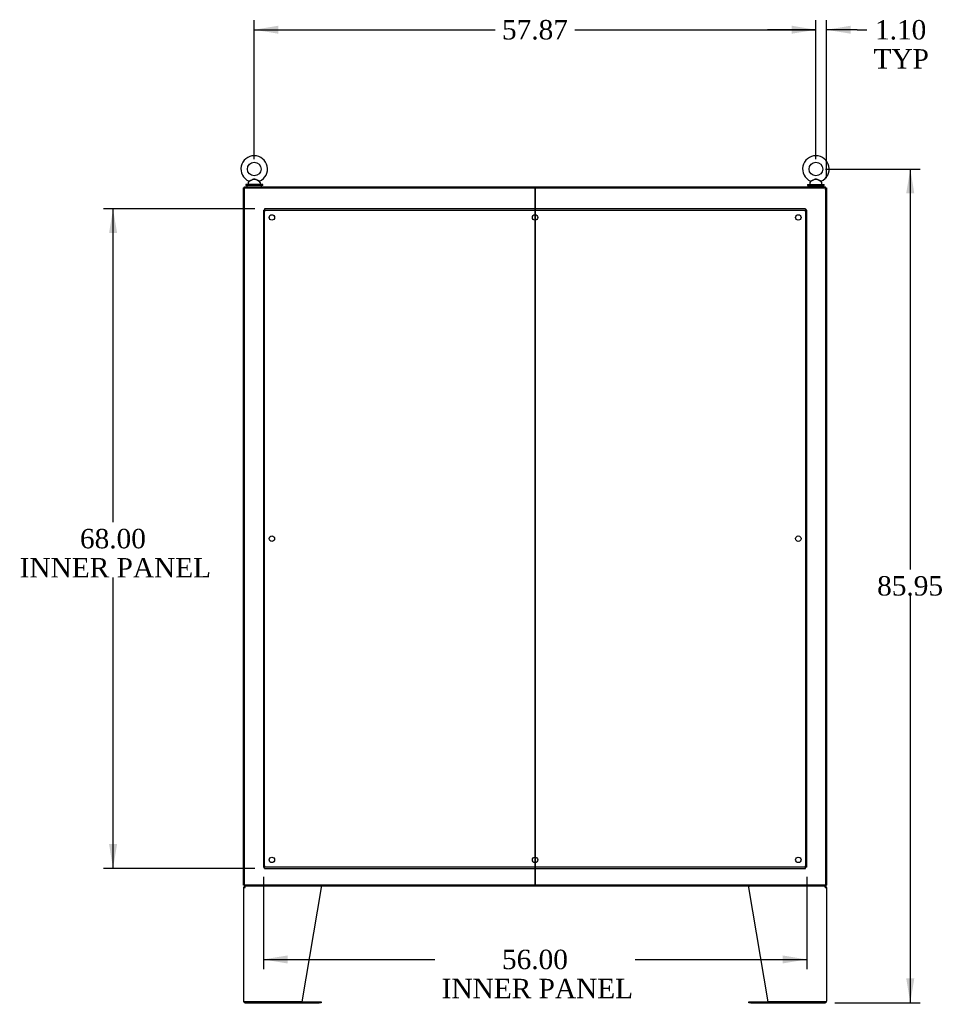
# Model space of a CAD drawing. Header units: inches. Extents: x 2 to 538, y -2 to 358.
# Tile 17 of 21: x 330 to 425, y 141 to 242. Entities that reach past the tile are written whole.
import ezdxf
from ezdxf.enums import TextEntityAlignment as Align
from ezdxf.lldxf.tags import DXFTag

# ---------------------------------------------------------------- set-up
doc = ezdxf.new("R2010")
doc.units = ezdxf.units.IN
doc.header["$MEASUREMENT"] = 0
for name, color, linetype in [('COM43134', 7, 'Continuous'), ('COM50677', 7, 'Continuous'), ('COM55602-1', 7, 'Continuous'), ('COM55604-1', 7, 'Continuous'), ('COM55605-1', 7, 'Continuous'), ('COM70112-2', 7, 'Continuous'), ('COM70113-2', 7, 'Continuous'), ('Default', 7, 'Continuous'), ('QLB20185', 7, 'Continuous'), ('SCS86415', 7, 'Continuous'), ('WAF25377', 7, 'Continuous'), ('WAM254785', 7, 'Continuous')]:
    doc.layers.add(name, color=color, linetype=linetype)
doc.styles.add('SEACAD_Times_New_Roman', font='times.ttf')
tags = doc.linetypes.add('HIDDEN2', pattern=[0.1875, 0.125, -0.0625]).pattern_tags.tags
tags[6:7] = [DXFTag(74, 4), DXFTag(75, 0), DXFTag(340, '0'), DXFTag(46, 0.0), DXFTag(50, 0.0), DXFTag(44, 0.0), DXFTag(45, 0.0)]
tags[4:5] = [DXFTag(74, 4), DXFTag(75, 0), DXFTag(340, '0'), DXFTag(46, 0.0), DXFTag(50, 0.0), DXFTag(44, 0.0), DXFTag(45, 0.0)]
doc.dimstyles.new('HAMMOND_(STH_-_540x360)', dxfattribs={"dimtxt": 2, "dimasz": 2.5, "dimexe": 1, "dimexo": 1, "dimgap": 0.5, "dimtad": 0, "dimtih": 1, "dimtoh": 1, "dimzin": 0, "dimdsep": 46, "dimtxsty": 'SEACAD_Times_New_Roman', "dimblk1": '_SE_FILLED', "dimblk2": '_SE_FILLED', "dimsah": 1, "dimcen": 1, "dimadec": 0, "dimazin": 0, "dimtfac": 0.8, "dimtofl": 0, "dimtmove": 0, "dimatfit": 3, "dimfxl": 1, "dimtolj": 1, "dimtzin": 0, "dimarcsym": 0})

# ---------------------------------------------------------------- blocks, each defined once
blk = doc.blocks.new('SE4')
at = {"layer": 'COM43134', "color": 7, "linetype": 'HIDDEN2'}
for p, q in [((354.73, 222.72), (354.73, 154.97)), ((354.73, 222.72), (354.86, 222.72)), ((410.61, 222.85), (354.86, 222.85)), ((354.86, 222.85), (354.86, 222.72)), ((354.86, 154.97), (354.86, 222.72)), ((354.86, 222.72), (410.61, 222.72)), ((354.86, 222.72), (354.92, 222.66)), ((354.86, 222.72), (354.86, 222.72)), ((354.92, 222.66), (354.86, 222.72)), ((354.86, 222.72), (354.86, 222.72)), ((354.92, 222.66), (354.92, 222.66)), ((354.92, 222.66), (354.92, 222.66)), ((410.61, 222.72), (410.55, 222.66)), ((410.55, 222.66), (410.61, 222.72)), ((410.55, 222.66), (410.55, 222.66)), ((410.55, 222.66), (410.55, 222.66)), ((410.61, 222.85), (410.61, 222.72)), ((410.61, 222.72), (410.61, 154.97)), ((410.73, 222.72), (410.61, 222.72)), ((410.61, 222.72), (410.61, 222.72)), ((410.61, 222.72), (410.61, 222.72)), ((410.73, 154.97), (410.73, 222.72)), ((354.73, 154.97), (354.86, 154.97)), ((354.92, 155.03), (354.86, 154.97)), ((354.86, 154.97), (354.92, 155.03)), ((410.61, 154.97), (354.86, 154.97)), ((354.86, 154.85), (354.86, 154.97)), ((354.86, 154.97), (354.86, 154.97)), ((354.86, 154.97), (354.86, 154.97)), ((354.86, 154.85), (410.61, 154.85)), ((354.92, 155.03), (354.92, 155.03)), ((354.92, 155.03), (354.92, 155.03)), ((410.55, 155.03), (410.55, 155.03)), ((410.55, 155.03), (410.55, 155.03)), ((410.55, 155.03), (410.61, 154.97)), ((410.61, 154.97), (410.55, 155.03)), ((410.73, 154.97), (410.61, 154.97)), ((410.61, 154.85), (410.61, 154.97)), ((410.61, 154.97), (410.61, 154.97)), ((410.61, 154.97), (410.61, 154.97))]:
    blk.add_line(p, q, dxfattribs=at)
for centre in [(355.61, 221.97), (382.73, 221.97), (409.86, 221.97), (355.61, 188.85), (409.86, 188.85), (355.61, 155.72), (382.73, 155.72), (409.86, 155.72)]:
    blk.add_circle(centre, 0.281, dxfattribs=at)
for centre, start, end in [((355.57, 223.99), 238.8388, 243.6607), ((353.6, 222.01), 26.3393, 31.1612), ((411.87, 222.01), 148.8388, 153.6607), ((409.89, 223.99), 296.3393, 301.1612), ((355.57, 153.71), 116.3393, 121.1612), ((353.6, 155.69), 328.8388, 333.6607), ((409.89, 153.71), 58.8388, 63.6607), ((411.87, 155.69), 206.3393, 211.1612)]:
    blk.add_arc(centre, 1.48, start, end, dxfattribs=at)
at = {"layer": 'COM50677', "color": 7, "linetype": 'Continuous'}
blk.add_line((412.67, 223.03), (412.67, 223.03), dxfattribs=at)
blk.add_arc((412.48, 224.85), 0.185, 0, 5.96, dxfattribs=at)
at = {"layer": 'COM55602-1', "color": 7, "linetype": 'Continuous'}
for p, q in [((352.7, 152.86), (352.7, 141.15)), ((352.7, 152.86), (352.84, 152.86)), ((352.8, 152.89), (352.73, 152.95)), ((352.84, 152.91), (352.84, 153)), ((352.84, 152.86), (352.84, 152.95)), ((352.84, 152.86), (352.84, 152.86)), ((360.7, 152.86), (358.7, 141.1)), ((360.7, 152.95), (360.7, 152.86)), ((404.76, 152.86), (404.76, 152.95)), ((406.76, 141.1), (404.76, 152.86)), ((412.62, 152.91), (412.62, 153)), ((412.62, 152.95), (412.62, 152.86)), ((412.62, 152.86), (412.76, 152.86)), ((412.62, 152.86), (412.62, 152.86)), ((412.66, 152.89), (412.73, 152.95)), ((412.76, 152.86), (412.76, 141.15)), ((352.84, 141.1), (352.71, 141.1)), ((352.71, 141.1), (352.84, 141.1)), ((358.7, 141.1), (352.84, 141.1)), ((352.84, 141.1), (360.48, 141.1)), ((352.84, 141), (360.48, 141)), ((360.48, 141.1), (360.7, 141.1)), ((360.7, 141), (360.48, 141)), ((360.7, 141.1), (360.7, 141)), ((404.76, 141), (404.76, 141.1)), ((404.76, 141.1), (404.98, 141.1)), ((404.98, 141), (404.76, 141)), ((404.98, 141.1), (412.62, 141.1)), ((404.98, 141), (412.62, 141)), ((412.62, 141.1), (406.76, 141.1)), ((412.62, 141.1), (412.75, 141.1)), ((412.75, 141.1), (412.62, 141.1))]:
    blk.add_line(p, q, dxfattribs=at)
for centre, radius, start, end in [((352.84, 152.86), 0.143, 142.4162, 180), ((352.84, 152.86), 0.143, 90, 142.4162), ((352.84, 152.86), 0.048, 142.4162, 180), ((352.84, 152.86), 0.048, 90.0001, 142.416), ((412.62, 152.86), 0.143, 37.5838, 90), ((412.62, 152.86), 0.048, 37.584, 89.9999), ((412.62, 152.86), 0.048, 0, 37.5838), ((412.62, 152.86), 0.143, 0, 37.5838), ((352.84, 141.15), 0.143, 180, 199.6129), ((412.62, 141.15), 0.143, 340.3871, 0), ((352.84, 141.15), 0.143, 199.6129, 270), ((412.62, 141.15), 0.143, 270, 340.3871)]:
    blk.add_arc(centre, radius, start, end, dxfattribs=at)
for centre, major_axis, start_param, end_param in [((352.84, 141.15), (0.143, 0), 3.141593, 3.483903), ((412.62, 141.15), (-0.143, 0), 2.799282, 3.141593)]:
    blk.add_ellipse(centre, major_axis=major_axis, ratio=0.99836, start_param=start_param, end_param=end_param, dxfattribs=at)
for points in [[(352.84, 152.95), (352.85, 152.96), (352.86, 152.98), (352.88, 153), (352.89, 153), (352.9, 153)], [(360.69, 153), (360.69, 153), (360.69, 153), (360.7, 152.98), (360.7, 152.96), (360.7, 152.95)], [(404.77, 153), (404.77, 153), (404.77, 153), (404.77, 152.98), (404.76, 152.96), (404.76, 152.95)], [(404.76, 152.95), (404.76, 152.96), (404.77, 152.98), (404.77, 153), (404.77, 153), (404.77, 153)], [(412.56, 153), (412.57, 153), (412.58, 153), (412.6, 152.98), (412.61, 152.96), (412.62, 152.95)]]:
    blk.add_open_spline(points, degree=3, knots=[0, 0, 0, 0, 0.5, 0.5, 1, 1, 1, 1], dxfattribs=at)
at = {"layer": 'COM55604-1', "color": 7, "linetype": 'Continuous'}
for p, q in [((352.7, 153.1), (352.7, 225.03)), ((352.79, 225.03), (352.7, 225.03)), ((412.67, 225.03), (412.67, 153.1)), ((412.67, 225.03), (412.76, 225.03)), ((412.76, 225.03), (412.76, 153.1)), ((412.67, 154.38), (412.67, 154.38)), ((352.79, 153.1), (352.7, 153.1)), ((412.67, 153.1), (412.76, 153.1))]:
    blk.add_line(p, q, dxfattribs=at)
at = {"layer": 'COM55605-1', "color": 7, "linetype": 'Continuous'}
for p, q in [((352.79, 153.1), (352.79, 225.03)), ((352.79, 225.03), (382.59, 225.03)), ((382.59, 225.03), (382.72, 225.03)), ((382.73, 153.1), (382.73, 225.03)), ((382.73, 225.03), (382.73, 153.1)), ((382.74, 225.03), (382.87, 225.03)), ((382.87, 225.03), (412.67, 225.03)), ((412.67, 225.03), (412.67, 153.1)), ((382.59, 153.1), (352.79, 153.1)), ((382.72, 153.1), (382.59, 153.1)), ((382.87, 153.1), (382.74, 153.1)), ((412.67, 153.1), (382.87, 153.1))]:
    blk.add_line(p, q, dxfattribs=at)
at = {"layer": 'COM70112-2', "color": 7, "linetype": 'Continuous'}
for p, q in [((352.79, 225.13), (412.67, 225.13)), ((352.79, 225.03), (352.79, 225.13)), ((382.72, 225.03), (382.74, 225.03)), ((412.67, 225.03), (412.67, 225.13)), ((412.67, 225.03), (412.67, 225.03))]:
    blk.add_line(p, q, dxfattribs=at)
at = {"layer": 'COM70113-2', "color": 7, "linetype": 'Continuous'}
for p, q in [((412.67, 154.35), (412.67, 154.35)), ((352.79, 153.1), (352.79, 153)), ((412.67, 153), (352.79, 153)), ((382.74, 153.1), (382.72, 153.1)), ((412.67, 153.1), (412.67, 153.1)), ((412.67, 153.1), (412.67, 153))]:
    blk.add_line(p, q, dxfattribs=at)
at = {"layer": 'QLB20185', "color": 7, "linetype": 'Continuous'}
for p, q in [((412.67, 157.6), (412.67, 157.6)), ((412.67, 155.1), (412.67, 155.1))]:
    blk.add_line(p, q, dxfattribs=at)
at = {"layer": 'SCS86415', "color": 7, "linetype": 'Continuous'}
for p, q in [((353.17, 225.55), (353.17, 225.43)), ((353.25, 225.66), (353.18, 225.58)), ((354.41, 225.58), (354.34, 225.66)), ((354.42, 225.43), (354.42, 225.55)), ((411.04, 225.55), (411.04, 225.43)), ((411.12, 225.66), (411.06, 225.58)), ((412.28, 225.58), (412.21, 225.66)), ((412.29, 225.43), (412.29, 225.55))]:
    blk.add_line(p, q, dxfattribs=at)
for centre in [(353.79, 226.96), (411.67, 226.96)]:
    blk.add_circle(centre, 0.704, dxfattribs=at)
for centre, radius, start, end in [((353.79, 226.96), 1.37, 90, 245.9582), ((353.79, 226.96), 1.37, 293.9892, 90), ((411.67, 226.96), 1.37, 90, 245.9582), ((411.67, 226.96), 1.37, 293.9892, 90), ((353.23, 225.55), 0.06, 140.3214, 180), ((353.23, 225.43), 0.06, 180, 270), ((354.37, 225.68), 0.03, 118.4473, 242.1084), ((354.36, 225.43), 0.06, 270, 0), ((354.36, 225.55), 0.06, 0, 39.6786), ((411.1, 225.55), 0.06, 140.3214, 180), ((411.1, 225.43), 0.06, 180, 270), ((412.24, 225.68), 0.03, 118.4473, 242.1084), ((412.23, 225.43), 0.06, 270, 0), ((412.23, 225.55), 0.06, 0, 39.6786)]:
    blk.add_arc(centre, radius, start, end, dxfattribs=at)
for points, knots in [([(353.27, 225.72), (353.25, 225.71), (353.24, 225.71), (353.24, 225.71), (353.26, 225.72), (353.34, 225.76), (353.39, 225.79), (353.5, 225.84), (353.56, 225.87), (353.68, 225.91), (353.74, 225.93), (353.84, 225.93), (353.87, 225.93), (353.93, 225.91), (353.96, 225.9), (354.05, 225.86), (354.11, 225.83), (354.21, 225.78), (354.26, 225.75), (354.33, 225.72), (354.35, 225.71), (354.35, 225.71)], [0.3917383, 0.3917383, 0.3917383, 0.3917383, 0.4375, 0.4375, 0.5, 0.5, 0.5625, 0.5625, 0.625, 0.625, 0.6875, 0.6875, 0.71875, 0.71875, 0.75, 0.75, 0.8125, 0.8125, 0.875, 0.875, 0.9340949, 0.9340949, 0.9340949, 0.9340949]), ([(354.34, 225.66), (354.34, 225.66), (354.32, 225.67), (354.26, 225.71), (354.21, 225.73), (354.14, 225.78), (354.11, 225.79), (354.05, 225.82), (354.02, 225.84), (353.97, 225.87), (353.94, 225.88), (353.88, 225.9), (353.84, 225.91), (353.78, 225.92), (353.75, 225.91), (353.68, 225.89), (353.66, 225.88), (353.57, 225.84), (353.51, 225.81), (353.41, 225.75), (353.36, 225.72), (353.28, 225.68), (353.25, 225.66), (353.25, 225.66), (353.25, 225.66), (353.25, 225.66)], [0.0683017, 0.0683017, 0.0683017, 0.0683017, 0.125, 0.125, 0.1875, 0.1875, 0.21875, 0.21875, 0.25, 0.25, 0.28125, 0.28125, 0.3125, 0.3125, 0.34375, 0.34375, 0.375, 0.375, 0.4375, 0.4375, 0.5, 0.5, 0.5625, 0.5625, 0.5685641, 0.5685641, 0.5685641, 0.5685641]), ([(411.11, 225.71), (411.11, 225.71), (411.11, 225.71), (411.11, 225.71), (411.14, 225.72), (411.22, 225.76), (411.27, 225.79), (411.37, 225.84), (411.43, 225.87), (411.55, 225.91), (411.61, 225.93), (411.71, 225.93), (411.74, 225.93), (411.8, 225.91), (411.83, 225.9), (411.92, 225.86), (411.98, 225.83), (412.09, 225.78), (412.14, 225.75), (412.21, 225.72), (412.23, 225.71), (412.23, 225.71), (412.23, 225.71), (412.22, 225.71)], [0.4342639, 0.4342639, 0.4342639, 0.4342639, 0.4375, 0.4375, 0.5, 0.5, 0.5625, 0.5625, 0.625, 0.625, 0.6875, 0.6875, 0.71875, 0.71875, 0.75, 0.75, 0.8125, 0.8125, 0.875, 0.875, 0.9375, 0.9375, 0.9436464, 0.9436464, 0.9436464, 0.9436464]), ([(412.22, 225.66), (412.21, 225.66), (412.2, 225.67), (412.13, 225.71), (412.09, 225.73), (412.01, 225.78), (411.98, 225.79), (411.93, 225.82), (411.9, 225.84), (411.84, 225.87), (411.81, 225.88), (411.75, 225.9), (411.72, 225.91), (411.65, 225.92), (411.62, 225.91), (411.56, 225.89), (411.53, 225.88), (411.44, 225.84), (411.38, 225.81), (411.28, 225.75), (411.23, 225.72), (411.15, 225.68), (411.13, 225.66), (411.12, 225.66), (411.12, 225.66), (411.12, 225.66)], [0.0683017, 0.0683017, 0.0683017, 0.0683017, 0.125, 0.125, 0.1875, 0.1875, 0.21875, 0.21875, 0.25, 0.25, 0.28125, 0.28125, 0.3125, 0.3125, 0.34375, 0.34375, 0.375, 0.375, 0.4375, 0.4375, 0.5, 0.5, 0.5625, 0.5625, 0.5685641, 0.5685641, 0.5685641, 0.5685641])]:
    blk.add_open_spline(points, degree=3, knots=knots, dxfattribs=at)
at = {"layer": 'WAF25377', "color": 7, "linetype": 'Continuous'}
for p, q in [((354.67, 225.37), (352.92, 225.37)), ((352.92, 225.37), (352.92, 225.25)), ((354.67, 225.25), (352.92, 225.25)), ((354.67, 225.25), (354.67, 225.37)), ((410.79, 225.37), (412.54, 225.37)), ((410.79, 225.37), (410.79, 225.25)), ((410.79, 225.25), (412.54, 225.25)), ((412.54, 225.25), (412.54, 225.37))]:
    blk.add_line(p, q, dxfattribs=at)
at = {"layer": 'WAM254785', "color": 7, "linetype": 'Continuous'}
for p, q in [((353.04, 225.25), (353.04, 225.13)), ((354.54, 225.13), (354.54, 225.25)), ((410.92, 225.25), (410.92, 225.13)), ((412.42, 225.13), (412.42, 225.25))]:
    blk.add_line(p, q, dxfattribs=at)
blk = doc.blocks.new('DMBLK3681')
at = {"layer": 'Default', "linetype": 'Continuous'}
for points in [[(356.29, 241.74), (353.79, 241.32), (356.29, 240.91)], [(409.17, 241.74), (409.17, 240.91), (411.67, 241.32)]]:
    blk.add_hatch(color=7, dxfattribs=at).paths.add_polyline_path(points)
at = {"layer": 'Default', "color": 7, "linetype": 'Continuous'}
for p, q in [((353.79, 227.96), (353.79, 242.32)), ((411.67, 227.96), (411.67, 242.32)), ((353.79, 241.32), (378.62, 241.32)), ((386.84, 241.32), (411.67, 241.32))]:
    blk.add_line(p, q, dxfattribs=at)
at = {"layer": 'Default', "color": 7, "linetype": 'Continuous', "style": 'SEACAD_Times_New_Roman'}
blk.add_text('57.87', height=2, dxfattribs=at).set_placement((379.32, 242.32), align=Align.TOP_LEFT)
blk = doc.blocks.new('_SE_FILLED')
at = {"color": 0}
blk.add_line((0, 0), (-1, 0), dxfattribs=at)
blk.add_solid([(0, 0), (-1, -0.1665), (-1, 0.1665), (0, 0)], dxfattribs=at)
blk = doc.blocks.new('DMBLK3703')
at = {"layer": 'Default', "linetype": 'Continuous'}
for points in [[(409.17, 241.74), (409.17, 240.91), (411.67, 241.32)], [(415.26, 241.74), (412.76, 241.32), (415.26, 240.91)]]:
    blk.add_hatch(color=7, dxfattribs=at).paths.add_polyline_path(points)
at = {"layer": 'Default', "color": 7, "linetype": 'Continuous'}
for p, q in [((411.67, 227.96), (411.67, 242.32)), ((412.76, 226.03), (412.76, 242.32)), ((411.67, 241.32), (406.67, 241.32)), ((415.91, 241.32), (412.76, 241.32)), ((415.91, 241.32), (416.91, 241.32))]:
    blk.add_line(p, q, dxfattribs=at)
at = {"layer": 'Default', "color": 7, "linetype": 'Continuous', "style": 'SEACAD_Times_New_Roman'}
for s, p in [('1.10', (417.76, 242.32)), ('TYP', (417.61, 239.32))]:
    blk.add_text(s, height=2, dxfattribs=at).set_placement(p, align=Align.TOP_LEFT)
blk = doc.blocks.new('DMBLK3704')
at = {"layer": 'Default', "linetype": 'Continuous'}
for points in [[(421.81, 224.46), (421.4, 226.96), (420.98, 224.46)], [(421.81, 143.5), (420.98, 143.5), (421.4, 141)]]:
    blk.add_hatch(color=7, dxfattribs=at).paths.add_polyline_path(points)
at = {"layer": 'Default', "color": 7, "linetype": 'Continuous'}
for p, q in [((412.67, 226.96), (422.4, 226.96)), ((421.4, 226.96), (421.4, 185.68)), ((421.4, 182.98), (421.4, 141)), ((413.62, 141), (422.4, 141))]:
    blk.add_line(p, q, dxfattribs=at)
at = {"layer": 'Default', "color": 7, "linetype": 'Continuous', "style": 'SEACAD_Times_New_Roman'}
blk.add_text('85.95', height=2, dxfattribs=at).set_placement((417.98, 184.98), align=Align.TOP_LEFT)
blk = doc.blocks.new('DMBLK3708')
at = {"layer": 'Default', "linetype": 'Continuous'}
for points in [[(338.83, 220.35), (339.66, 220.35), (339.24, 222.85)], [(338.83, 157.35), (339.24, 154.85), (339.66, 157.35)]]:
    blk.add_hatch(color=7, dxfattribs=at).paths.add_polyline_path(points)
at = {"layer": 'Default', "color": 7, "linetype": 'Continuous'}
for p, q in [((353.86, 222.85), (338.24, 222.85)), ((339.24, 190.55), (339.24, 222.85)), ((339.24, 154.85), (339.24, 184.85)), ((353.86, 154.85), (338.24, 154.85))]:
    blk.add_line(p, q, dxfattribs=at)
at = {"layer": 'Default', "color": 7, "linetype": 'Continuous', "style": 'SEACAD_Times_New_Roman'}
for s, p in [('68.00', (335.83, 189.85)), ('INNER PANEL', (329.62, 186.85))]:
    blk.add_text(s, height=2, dxfattribs=at).set_placement(p, align=Align.TOP_LEFT)
blk = doc.blocks.new('DMBLK3709')
at = {"layer": 'Default', "linetype": 'Continuous'}
for points in [[(357.23, 145.04), (357.23, 145.87), (354.73, 145.46)], [(408.23, 145.04), (410.73, 145.46), (408.23, 145.87)]]:
    blk.add_hatch(color=7, dxfattribs=at).paths.add_polyline_path(points)
at = {"layer": 'Default', "color": 7, "linetype": 'Continuous'}
for p, q in [((354.73, 153.97), (354.73, 144.46)), ((410.73, 153.97), (410.73, 144.46)), ((354.73, 145.46), (372.41, 145.46)), ((393.05, 145.46), (410.73, 145.46))]:
    blk.add_line(p, q, dxfattribs=at)
at = {"layer": 'Default', "color": 7, "linetype": 'Continuous', "style": 'SEACAD_Times_New_Roman'}
for s, p in [('56.00', (379.32, 146.46)), ('INNER PANEL', (373.11, 143.46))]:
    blk.add_text(s, height=2, dxfattribs=at).set_placement(p, align=Align.TOP_LEFT)

msp = doc.modelspace()

# ---------------------------------------------------------------- block references
at = {"layer": 'Default'}
msp.add_blockref('SE4', (0, 0), dxfattribs=at)

# ---------------------------------------------------------------- dimensions: what is measured, and where the dimension line sits
at = {"layer": 'Default', "color": 7, "linetype": 'Continuous'}
for base, p1, p2, angle, text, picture, middle, dimtype in [((353.795, 241.323), (353.795, 226.956), (411.668, 226.956), 0, '\\A1;<>', 'DMBLK3681', (382.731, 241.323), 161), ((421.396, 141.002), (411.668, 226.956), (412.62, 141.002), 90, '\\A1;<>', 'DMBLK3704', (421.396, 183.979), 160), ((339.242, 154.847), (354.858, 154.847), (354.858, 222.847), 90, '\\A1;<>\\PINNER PANEL', 'DMBLK3708', (339.242, 188.847), 161)]:
    dim = msp.add_linear_dim(base=base, p1=p1, p2=p2, angle=angle, text=text, dimstyle='HAMMOND_(STH_-_540x360)', dxfattribs=at)
    dim.commit()
    dim.dimension.update_dxf_attribs({"geometry": picture, "text_midpoint": middle, "dimtype": dimtype})
dim = msp.add_linear_dim(base=(411.667913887, 241.322525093), p1=(412.762913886, 225.032257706), p2=(411.667913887, 226.956355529), text='\\A1;<>\\PTYP', dimstyle='HAMMOND_(STH_-_540x360)', override={"dimtmove": 1}, dxfattribs=at)
dim.commit()
dim.dimension.update_dxf_attribs({"geometry": 'DMBLK3703', "text_midpoint": (416.914301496, 241.322525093), "dimtype": 160})
dim = msp.add_linear_dim(base=(410.733, 145.456), p1=(354.733, 222.722), p2=(410.733, 154.972), text='\\A1;<>\\PINNER PANEL', dimstyle='HAMMOND_(STH_-_540x360)', dxfattribs=at)
dim.commit()
dim.dimension.update_dxf_attribs({"geometry": 'DMBLK3709', "text_midpoint": (382.733, 145.456), "dimtype": 160})

doc.saveas('drawing.dxf')
